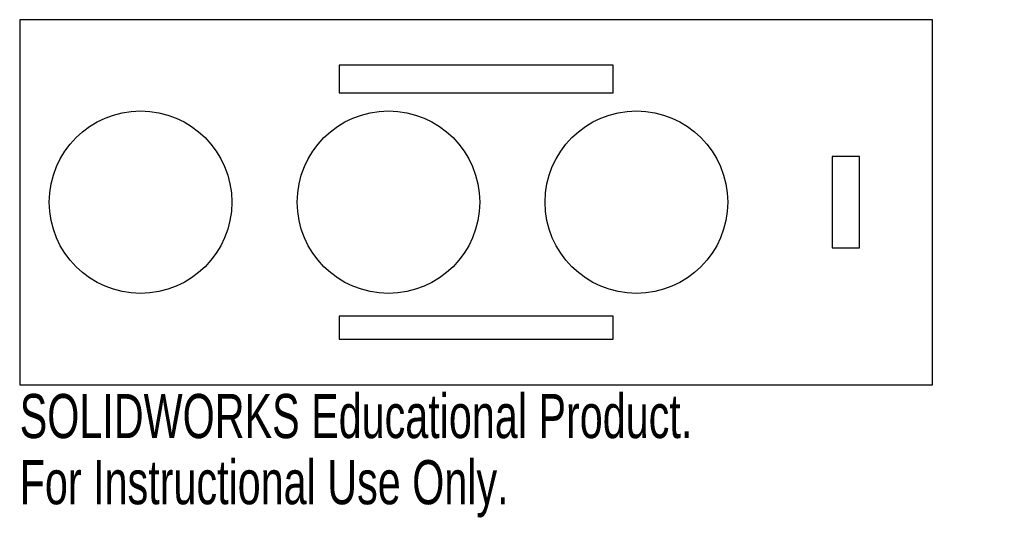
# Model space of a CAD drawing. Header units: millimetres. Extents: x -50 to 58, y -35 to 20.
import ezdxf

# ---------------------------------------------------------------- set-up
doc = ezdxf.new("R2010")
doc.units = ezdxf.units.MM
doc.styles.add('SLDTEXTSTYLE0', font='TXT', dxfattribs={"width": 0.7})

msp = doc.modelspace()

# ---------------------------------------------------------------- linework, layer by layer
at = {"color": 7, "linetype": 'Continuous', "lineweight": 25}
for p, q in [((50, 20), (-50, 20)), ((-50, 20), (-50, -20)), ((50, -20), (50, 20)), ((15, 15), (-15, 15)), ((-15, 15), (-15, 12)), ((15, 12), (15, 15)), ((-15, 12), (15, 12)), ((39, 5), (39, -5)), ((42, 5), (39, 5)), ((42, -5), (42, 5)), ((39, -5), (42, -5)), ((15, -12.5), (-15, -12.5)), ((-15, -12.5), (-15, -15)), ((15, -15), (15, -12.5)), ((-15, -15), (15, -15)), ((-50, -20), (50, -20))]:
    msp.add_line(p, q, dxfattribs=at)
for centre in [(-36.76, 0), (-9.6, 0), (17.56, 0)]:
    msp.add_circle(centre, 10, dxfattribs=at)

# ---------------------------------------------------------------- texts
at = {"color": 7, "linetype": 'Continuous', "char_height": 4.8336, "attachment_point": 1, "style": 'SLDTEXTSTYLE0'}
for s, insert in [('SOLIDWORKS Educational Product.', (-50, -21.02)), ('For Instructional Use Only.', (-50, -28.27))]:
    msp.add_mtext(s, dxfattribs=dict(at, insert=insert))

doc.saveas('drawing.dxf')
